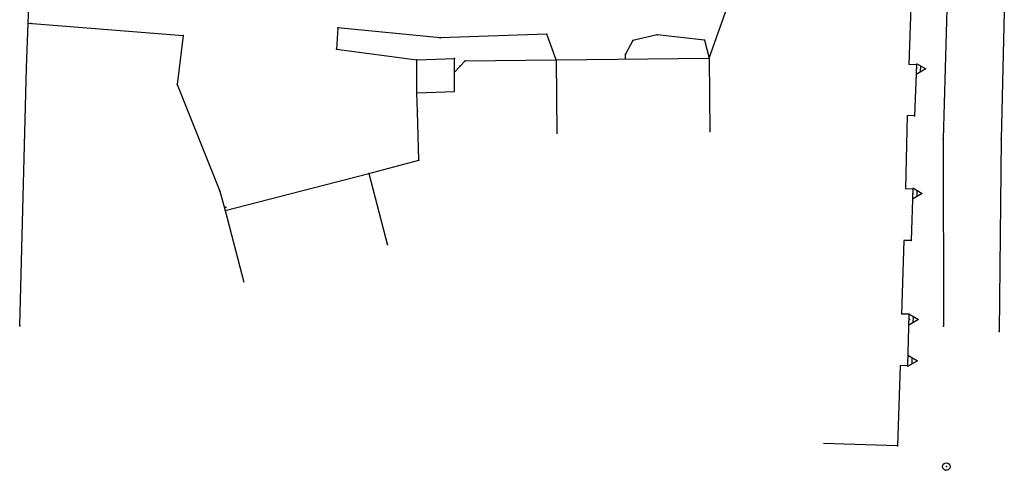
# Model space of a CAD drawing. Extents: x -607874 to -607650, y -1001577 to -1001207.
# Tile 1 of 12: x -607825 to -607758, y -1001577 to -1001547. Entities that reach past the tile are written whole.
import ezdxf

# ---------------------------------------------------------------- set-up
doc = ezdxf.new("R2010")
doc.units = 0
doc.header["$MEASUREMENT"] = 0
doc.layers.add('polohopis', color=7, linetype='CONTINUOUS')

msp = doc.modelspace()

# ---------------------------------------------------------------- linework, layer by layer
at = {"layer": 'polohopis'}
for p, q in [((-607823.971, -1001547.126), (-607823.65, -1001538.27)), ((-607761.92, -1001540.92), (-607762.31, -1001554.9)), ((-607758.08, -1001541.47), (-607758.4, -1001554.94)), ((-607764.457, -1001544.893), (-607764.61, -1001549.913)), ((-607778.08, -1001549.47), (-607776.72, -1001545.68)), ((-607824.08, -1001550.13), (-607823.971, -1001547.126)), ((-607823.971, -1001547.126), (-607813.52, -1001547.94)), ((-607803.1, -1001547.43), (-607803.19, -1001548.88)), ((-607796.2, -1001548.1), (-607803.1, -1001547.43)), ((-607813.52, -1001547.94), (-607813.93, -1001551.25)), ((-607789.01, -1001547.85), (-607796.2, -1001548.1)), ((-607788.39, -1001549.58), (-607789.01, -1001547.85)), ((-607783.23, -1001548.29), (-607783.71, -1001549.2)), ((-607781.59, -1001547.9), (-607783.23, -1001548.29)), ((-607778.4, -1001548.27), (-607781.59, -1001547.9)), ((-607778.4, -1001548.27), (-607778.08, -1001549.47)), ((-607803.19, -1001548.88), (-607797.78, -1001549.6)), ((-607797.78, -1001549.6), (-607795.24, -1001549.5)), ((-607797.78, -1001551.82), (-607797.78, -1001549.6)), ((-607795.24, -1001550.427), (-607795.24, -1001549.5)), ((-607795.24, -1001550.427), (-607794.53, -1001549.65)), ((-607794.53, -1001549.65), (-607788.39, -1001549.58)), ((-607788.39, -1001549.58), (-607778.08, -1001549.47)), ((-607788.39, -1001549.58), (-607788.337, -1001554.58)), ((-607783.706, -1001549.53), (-607783.71, -1001549.2)), ((-607778.08, -1001549.47), (-607778.027, -1001554.47)), ((-607824.55, -1001567.5), (-607824.08, -1001550.13)), ((-607764.11, -1001549.93), (-607764.61, -1001549.913)), ((-607764.11, -1001549.93), (-607764.23, -1001553.36)), ((-607763.469, -1001550.198), (-607764.132, -1001550.575)), ((-607764.106, -1001549.825), (-607763.469, -1001550.198)), ((-607763.826, -1001550.4), (-607763.812, -1001549.998)), ((-607795.24, -1001551.72), (-607795.24, -1001550.427)), ((-607813.93, -1001551.25), (-607811.06, -1001558.44)), ((-607797.78, -1001551.82), (-607795.24, -1001551.72)), ((-607797.73, -1001553.06), (-607797.78, -1001551.82)), ((-607797.64, -1001556.34), (-607797.73, -1001553.06)), ((-607764.73, -1001553.343), (-607764.85, -1001558.284)), ((-607764.23, -1001553.36), (-607764.73, -1001553.343)), ((-607762.31, -1001554.9), (-607762.29, -1001567.53)), ((-607758.4, -1001554.94), (-607758.54, -1001567.88)), ((-607801.01, -1001557.24), (-607797.64, -1001556.34)), ((-607810.69, -1001559.73), (-607801.01, -1001557.24)), ((-607801.01, -1001557.24), (-607799.764, -1001562.082)), ((-607764.35, -1001558.3), (-607764.85, -1001558.284)), ((-607764.35, -1001558.3), (-607764.46, -1001561.77)), ((-607764.347, -1001558.215), (-607763.709, -1001558.586)), ((-607811.06, -1001558.44), (-607810.69, -1001559.73)), ((-607763.709, -1001558.586), (-607764.371, -1001558.965)), ((-607764.065, -1001558.789), (-607764.052, -1001558.387)), ((-607810.69, -1001559.73), (-607809.444, -1001564.572)), ((-607764.96, -1001561.754), (-607765.11, -1001566.717)), ((-607764.46, -1001561.77), (-607764.96, -1001561.754)), ((-607764.61, -1001566.73), (-607765.11, -1001566.717)), ((-607764.61, -1001566.73), (-607764.7, -1001570.2)), ((-607764.609, -1001566.704), (-607763.969, -1001567.071)), ((-607764.324, -1001567.277), (-607764.314, -1001566.874)), ((-607763.969, -1001567.071), (-607764.629, -1001567.454)), ((-607764.681, -1001569.495), (-607764.041, -1001569.862)), ((-607765.2, -1001570.187), (-607765.38, -1001575.59)), ((-607764.7, -1001570.2), (-607765.2, -1001570.187)), ((-607764.041, -1001569.862), (-607764.701, -1001570.245)), ((-607764.396, -1001570.068), (-607764.386, -1001569.665)), ((-607765.38, -1001575.59), (-607770.377, -1001575.424))]:
    msp.add_line(p, q, dxfattribs=at)
msp.add_circle((-607762.09, -1001576.99), 0.25, dxfattribs=at)
for p in [(-607823.79, -1001547.14), (-607803.1, -1001547.43), (-607813.52, -1001547.94), (-607796.2, -1001548.1), (-607789.01, -1001547.85), (-607783.23, -1001548.29), (-607781.59, -1001547.9), (-607778.4, -1001548.27), (-607803.19, -1001548.88), (-607797.78, -1001549.6), (-607795.24, -1001549.5), (-607794.53, -1001549.65), (-607788.39, -1001549.58), (-607783.71, -1001549.2), (-607778.08, -1001549.47), (-607824.08, -1001550.13), (-607794.85, -1001550), (-607764.11, -1001549.93), (-607764.11, -1001550.2), (-607813.93, -1001551.25), (-607797.78, -1001551.82), (-607797.73, -1001553.06), (-607764.23, -1001553.36), (-607762.31, -1001554.9), (-607758.4, -1001554.94), (-607797.64, -1001556.34), (-607801.01, -1001557.24), (-607764.35, -1001558.3), (-607811.06, -1001558.44), (-607764.35, -1001558.59), (-607810.66, -1001559.52), (-607810.69, -1001559.73), (-607764.46, -1001561.77), (-607764.61, -1001566.73), (-607824.55, -1001567.5), (-607764.58, -1001567.08), (-607762.29, -1001567.53), (-607758.54, -1001567.88), (-607764.7, -1001570.2), (-607764.69, -1001569.87), (-607765.38, -1001575.59), (-607762.09, -1001576.99)]:
    msp.add_point(p, dxfattribs=at)

doc.saveas('drawing.dxf')
